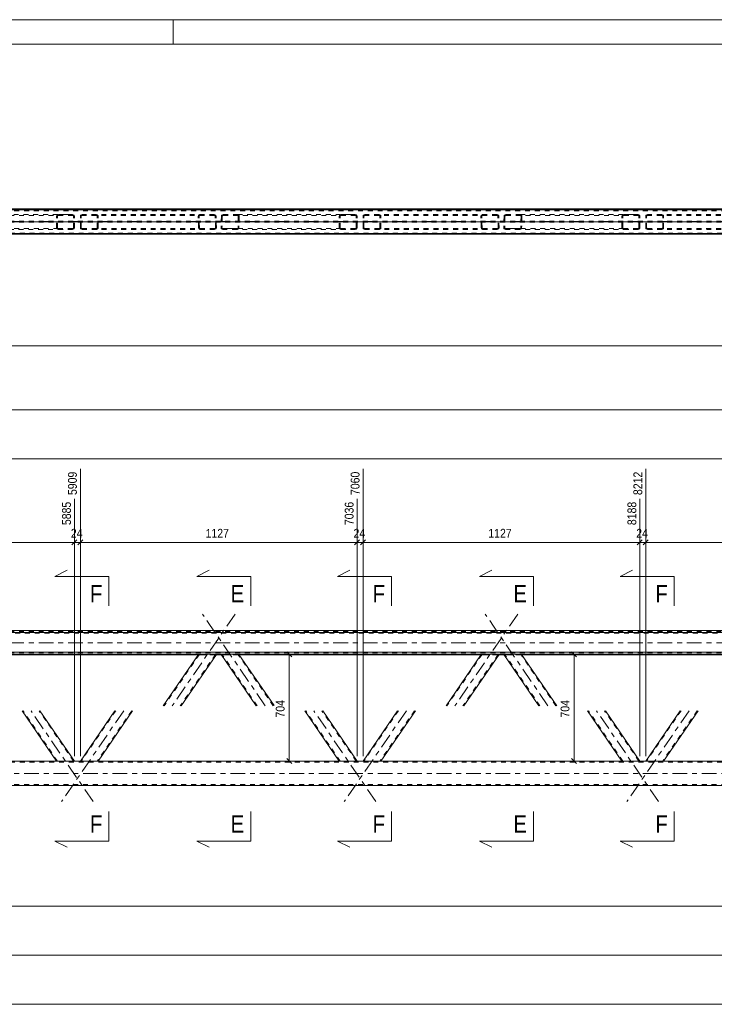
# Model space of a CAD drawing. Header units: millimetres. Extents: x 0 to 914, y 0 to 420.
# Tile 7 of 10: x 463 to 604, y 220 to 420. Entities that reach past the tile are written whole.
import ezdxf

# ---------------------------------------------------------------- set-up
doc = ezdxf.new("R2010")
doc.units = ezdxf.units.MM
for name, pattern in [('XKITLINE00', [0]), ('XKITLINE01', [4, 1, -1, 1, -1]), ('XKITLINE03', [6, 3, -1, 1, -1])]:
    doc.linetypes.add(name, pattern=pattern)
for name, color, linetype, lineweight in [('Arkusz rysunku', 3, 'Continuous', 0), ('Element', 2, 'Continuous', 0), ('Przekrój', 7, 'Continuous', 0), ('Wymiar', 4, 'Continuous', 0)]:
    doc.layers.add(name, color=color, linetype=linetype, lineweight=lineweight)
doc.styles.add('ARIAL', font='ARIAL.TTF')

msp = doc.modelspace()

# ---------------------------------------------------------------- linework, layer by layer
at = {"layer": 'Arkusz rysunku', "linetype": 'XKITLINE00', "lineweight": 0}
for p, q in [((914, 420), (0, 420)), ((494, 415), (494, 420)), ((909, 415), (5, 415))]:
    msp.add_line(p, q, dxfattribs=at)
at = {"layer": 'Element', "linetype": 'XKITLINE00', "lineweight": 0}
for p, q in [((146.58, 381.48), (744.78, 381.48)), ((146.58, 376.48), (744.78, 376.48)), ((146.58, 376.47), (744.78, 376.47)), ((744.78, 376.34), (146.58, 376.34)), ((146.58, 376.33), (744.78, 376.33)), ((146.58, 295.67), (744.78, 295.67)), ((146.58, 295.27), (744.78, 295.27)), ((146.58, 291.27), (744.78, 291.27)), ((728.69, 290.87), (146.58, 290.87)), ((499.05, 290.71), (449.88, 290.71)), ((499.13, 290.83), (491.96, 280.36)), ((502.76, 290.83), (495.59, 280.36)), ((499.13, 290.83), (499.16, 290.83)), ((499.16, 290.83), (499.24, 290.84)), ((499.24, 290.84), (499.36, 290.84)), ((499.36, 290.84), (499.5, 290.84)), ((499.5, 290.84), (502.4, 290.84)), ((502.4, 290.84), (502.54, 290.84)), ((502.54, 290.84), (502.66, 290.84)), ((502.66, 290.84), (502.74, 290.83)), ((503.81, 290.71), (502.68, 290.71)), ((502.74, 290.83), (502.76, 290.83)), ((510.89, 280.36), (503.73, 290.83)), ((503.73, 290.83), (503.75, 290.83)), ((503.75, 290.83), (503.83, 290.84)), ((503.83, 290.84), (503.95, 290.84)), ((503.95, 290.84), (504.08, 290.84)), ((504.08, 290.84), (506.99, 290.84)), ((506.99, 290.84), (507.13, 290.84)), ((507.13, 290.84), (507.25, 290.84)), ((507.25, 290.84), (507.33, 290.83)), ((507.33, 290.83), (507.36, 290.83)), ((514.5, 280.4), (507.36, 290.83)), ((556.61, 290.71), (507.44, 290.71)), ((556.69, 290.83), (549.53, 280.36)), ((560.33, 290.83), (553.16, 280.36)), ((556.69, 290.83), (556.72, 290.83)), ((556.72, 290.83), (556.8, 290.84)), ((556.8, 290.84), (556.92, 290.84)), ((556.92, 290.84), (557.06, 290.84)), ((557.06, 290.84), (559.97, 290.84)), ((559.97, 290.84), (560.11, 290.84)), ((560.11, 290.84), (560.23, 290.84)), ((560.23, 290.84), (560.3, 290.83)), ((561.37, 290.71), (560.25, 290.71)), ((560.3, 290.83), (560.33, 290.83)), ((568.46, 280.36), (561.29, 290.83)), ((561.29, 290.83), (561.32, 290.83)), ((561.32, 290.83), (561.39, 290.84)), ((561.39, 290.84), (561.51, 290.84)), ((561.51, 290.84), (561.65, 290.84)), ((561.65, 290.84), (564.56, 290.84)), ((564.56, 290.84), (564.7, 290.84)), ((564.7, 290.84), (564.82, 290.84)), ((564.82, 290.84), (564.9, 290.83)), ((564.9, 290.83), (564.93, 290.83)), ((572.09, 280.36), (564.93, 290.83)), ((614.18, 290.71), (565.01, 290.71)), ((470.22, 269.11), (463.21, 279.36)), ((473.86, 269.11), (466.84, 279.36)), ((482.08, 279.36), (475.07, 269.11)), ((485.71, 279.36), (478.7, 269.11)), ((527.79, 269.11), (520.77, 279.36)), ((531.42, 269.11), (524.41, 279.36)), ((539.65, 279.36), (532.63, 269.11)), ((543.28, 279.36), (536.27, 269.11)), ((585.35, 269.11), (578.34, 279.36)), ((588.99, 269.11), (581.97, 279.36)), ((597.21, 279.36), (590.2, 269.11)), ((600.85, 279.36), (593.83, 269.11)), ((704.12, 269.11), (187.23, 269.11)), ((179.62, 264.11), (711.73, 264.11))]:
    msp.add_line(p, q, dxfattribs=at)
at = {"layer": 'Element', "linetype": 'XKITLINE01', "lineweight": 0}
for p, q in [((146.58, 381.47), (744.78, 381.47)), ((744.78, 381.34), (146.58, 381.34)), ((146.58, 381.33), (744.78, 381.33)), ((179.62, 381.33), (711.73, 381.33)), ((179.62, 381.13), (711.73, 381.13)), ((146.58, 378.99), (744.78, 378.99)), ((146.58, 378.82), (744.78, 378.82)), ((446.58, 380.18), (470.59, 380.18)), ((449.49, 380.33), (473.49, 380.33)), ((470.22, 380.03), (470.25, 380.15)), ((470.22, 377.63), (470.22, 380.03)), ((470.25, 380.15), (470.33, 380.24)), ((470.33, 380.24), (470.45, 380.31)), ((470.42, 380.09), (470.4, 380.03)), ((470.4, 377.63), (470.4, 380.03)), ((470.46, 380.14), (470.42, 380.09)), ((470.45, 380.31), (470.59, 380.33)), ((470.52, 380.17), (470.46, 380.14)), ((470.59, 380.18), (470.52, 380.17)), ((470.59, 380.33), (473.49, 380.33)), ((470.59, 380.18), (473.49, 380.18)), ((473.49, 380.33), (473.63, 380.31)), ((473.56, 380.17), (473.49, 380.18)), ((473.62, 380.14), (473.56, 380.17)), ((473.66, 380.09), (473.62, 380.14)), ((473.63, 380.31), (473.75, 380.24)), ((473.68, 380.03), (473.66, 380.09)), ((473.68, 377.63), (473.68, 380.03)), ((473.75, 380.24), (473.83, 380.15)), ((473.83, 380.15), (473.86, 380.03)), ((473.86, 377.63), (473.86, 380.03)), ((475.07, 380.03), (475.09, 380.15)), ((475.07, 377.63), (475.07, 380.03)), ((475.09, 380.15), (475.17, 380.24)), ((475.17, 380.24), (475.29, 380.31)), ((475.26, 380.09), (475.25, 380.03)), ((475.25, 377.63), (475.25, 380.03)), ((475.3, 380.14), (475.26, 380.09)), ((475.29, 380.31), (475.43, 380.33)), ((475.36, 380.17), (475.3, 380.14)), ((475.43, 380.18), (475.36, 380.17)), ((502.34, 380.33), (475.43, 380.33)), ((502.34, 380.18), (475.43, 380.18)), ((478.34, 380.33), (478.48, 380.31)), ((478.41, 380.17), (478.34, 380.18)), ((478.47, 380.14), (478.41, 380.17)), ((478.5, 380.09), (478.47, 380.14)), ((478.48, 380.31), (478.59, 380.24)), ((478.52, 380.03), (478.5, 380.09)), ((478.52, 377.63), (478.52, 380.03)), ((478.59, 380.24), (478.67, 380.15)), ((478.67, 380.15), (478.7, 380.03)), ((478.7, 377.63), (478.7, 380.03)), ((499.1, 380.15), (499.07, 380.03)), ((499.13, 377.63), (499.07, 380.03)), ((499.18, 380.24), (499.1, 380.15)), ((499.29, 380.31), (499.18, 380.24)), ((499.26, 380.03), (499.27, 380.09)), ((499.31, 377.63), (499.26, 380.03)), ((499.27, 380.09), (499.31, 380.14)), ((499.43, 380.33), (499.29, 380.31)), ((499.31, 380.14), (499.37, 380.17)), ((499.37, 380.17), (499.43, 380.18)), ((502.48, 380.31), (502.34, 380.33)), ((502.34, 380.18), (502.41, 380.17)), ((502.41, 380.17), (502.47, 380.14)), ((502.47, 380.14), (502.51, 380.09)), ((502.6, 380.24), (502.48, 380.31)), ((502.51, 380.09), (502.53, 380.03)), ((502.58, 377.63), (502.53, 380.03)), ((502.68, 380.15), (502.6, 380.24)), ((502.71, 380.03), (502.68, 380.15)), ((502.76, 377.63), (502.71, 380.03)), ((503.78, 380.03), (503.73, 377.63)), ((503.81, 380.15), (503.78, 380.03)), ((503.89, 380.24), (503.81, 380.15)), ((504.01, 380.31), (503.89, 380.24)), ((503.96, 380.03), (503.91, 377.63)), ((503.96, 380.03), (503.98, 380.09)), ((503.98, 380.09), (504.02, 380.14)), ((504.15, 380.33), (504.01, 380.31)), ((504.02, 380.14), (504.08, 380.17)), ((504.08, 380.17), (504.15, 380.18)), ((504.15, 380.33), (507.06, 380.33)), ((504.15, 380.18), (528.15, 380.18)), ((504.15, 380.18), (507.05, 380.18)), ((507.05, 380.18), (507.12, 380.17)), ((507.06, 380.33), (531.06, 380.33)), ((507.2, 380.31), (507.06, 380.33)), ((507.12, 380.17), (507.18, 380.14)), ((507.18, 380.14), (507.22, 380.09)), ((507.23, 380.03), (507.18, 377.63)), ((507.31, 380.24), (507.2, 380.31)), ((507.22, 380.09), (507.23, 380.03)), ((507.39, 380.15), (507.31, 380.24)), ((507.41, 380.03), (507.36, 377.63)), ((507.41, 380.03), (507.39, 380.15)), ((527.79, 380.03), (527.82, 380.15)), ((527.79, 377.63), (527.79, 380.03)), ((527.82, 380.15), (527.89, 380.24)), ((527.89, 380.24), (528.01, 380.31)), ((527.98, 380.09), (527.97, 380.03)), ((527.97, 377.63), (527.97, 380.03)), ((528.02, 380.14), (527.98, 380.09)), ((528.01, 380.31), (528.15, 380.33)), ((528.08, 380.17), (528.02, 380.14)), ((528.15, 380.18), (528.08, 380.17)), ((528.15, 380.33), (531.06, 380.33)), ((528.15, 380.18), (531.06, 380.18)), ((531.06, 380.33), (531.2, 380.31)), ((531.13, 380.17), (531.06, 380.18)), ((531.19, 380.14), (531.13, 380.17)), ((531.23, 380.09), (531.19, 380.14)), ((531.2, 380.31), (531.32, 380.24)), ((531.24, 380.03), (531.23, 380.09)), ((531.24, 377.63), (531.24, 380.03)), ((531.32, 380.24), (531.4, 380.15)), ((531.4, 380.15), (531.42, 380.03)), ((531.42, 377.63), (531.42, 380.03)), ((532.63, 380.03), (532.66, 380.15)), ((532.63, 377.63), (532.63, 380.03)), ((532.66, 380.15), (532.74, 380.24)), ((532.74, 380.24), (532.86, 380.31)), ((532.83, 380.09), (532.81, 380.03)), ((532.81, 377.63), (532.81, 380.03)), ((532.87, 380.14), (532.83, 380.09)), ((532.86, 380.31), (532.99, 380.33)), ((532.92, 380.17), (532.87, 380.14)), ((532.99, 380.18), (532.92, 380.17)), ((559.91, 380.33), (532.99, 380.33)), ((559.91, 380.18), (532.99, 380.18)), ((535.9, 380.33), (536.04, 380.31)), ((535.97, 380.17), (535.9, 380.18)), ((536.03, 380.14), (535.97, 380.17)), ((536.07, 380.09), (536.03, 380.14)), ((536.04, 380.31), (536.16, 380.24)), ((536.08, 380.03), (536.07, 380.09)), ((536.08, 377.63), (536.08, 380.03)), ((536.16, 380.24), (536.24, 380.15)), ((536.24, 380.15), (536.27, 380.03)), ((536.27, 377.63), (536.27, 380.03)), ((556.67, 380.15), (556.64, 380.03)), ((556.69, 377.63), (556.64, 380.03)), ((556.74, 380.24), (556.67, 380.15)), ((556.86, 380.31), (556.74, 380.24)), ((556.82, 380.03), (556.83, 380.09)), ((556.87, 377.63), (556.82, 380.03)), ((556.83, 380.09), (556.87, 380.14)), ((557, 380.33), (556.86, 380.31)), ((556.87, 380.14), (556.93, 380.17)), ((556.93, 380.17), (557, 380.18)), ((560.05, 380.31), (559.91, 380.33)), ((559.91, 380.18), (559.98, 380.17)), ((559.98, 380.17), (560.04, 380.14)), ((560.04, 380.14), (560.08, 380.09)), ((560.16, 380.24), (560.05, 380.31)), ((560.08, 380.09), (560.09, 380.03)), ((560.15, 377.63), (560.09, 380.03)), ((560.25, 380.15), (560.16, 380.24)), ((560.28, 380.03), (560.25, 380.15)), ((560.33, 377.63), (560.28, 380.03)), ((561.34, 380.03), (561.29, 377.63)), ((561.37, 380.15), (561.34, 380.03)), ((561.46, 380.24), (561.37, 380.15)), ((561.57, 380.31), (561.46, 380.24)), ((561.53, 380.03), (561.47, 377.63)), ((561.53, 380.03), (561.54, 380.09)), ((561.54, 380.09), (561.58, 380.14)), ((561.71, 380.33), (561.57, 380.31)), ((561.58, 380.14), (561.64, 380.17)), ((561.64, 380.17), (561.71, 380.18)), ((561.71, 380.33), (564.62, 380.33)), ((561.71, 380.18), (585.72, 380.18)), ((561.71, 380.18), (564.62, 380.18)), ((564.62, 380.33), (588.63, 380.33)), ((564.76, 380.31), (564.62, 380.33)), ((564.62, 380.18), (564.69, 380.17)), ((564.69, 380.17), (564.75, 380.14)), ((564.75, 380.14), (564.79, 380.09)), ((564.8, 380.03), (564.75, 377.63)), ((564.88, 380.24), (564.76, 380.31)), ((564.79, 380.09), (564.8, 380.03)), ((564.95, 380.15), (564.88, 380.24)), ((564.98, 380.03), (564.93, 377.63)), ((564.98, 380.03), (564.95, 380.15)), ((585.35, 380.03), (585.38, 380.15)), ((585.35, 377.63), (585.35, 380.03)), ((585.38, 380.15), (585.46, 380.24)), ((585.46, 380.24), (585.58, 380.31)), ((585.55, 380.09), (585.54, 380.03)), ((585.54, 377.63), (585.54, 380.03)), ((585.59, 380.14), (585.55, 380.09)), ((585.58, 380.31), (585.72, 380.33)), ((585.65, 380.17), (585.59, 380.14)), ((585.72, 380.18), (585.65, 380.17)), ((585.72, 380.33), (588.63, 380.33)), ((585.72, 380.18), (588.63, 380.18)), ((588.63, 380.33), (588.76, 380.31)), ((588.7, 380.17), (588.63, 380.18)), ((588.75, 380.14), (588.7, 380.17)), ((588.79, 380.09), (588.75, 380.14)), ((588.76, 380.31), (588.88, 380.24)), ((588.81, 380.03), (588.79, 380.09)), ((588.81, 377.63), (588.81, 380.03)), ((588.88, 380.24), (588.96, 380.15)), ((588.96, 380.15), (588.99, 380.03)), ((588.99, 377.63), (588.99, 380.03)), ((590.2, 380.03), (590.22, 380.15)), ((590.2, 377.63), (590.2, 380.03)), ((590.22, 380.15), (590.3, 380.24)), ((590.3, 380.24), (590.42, 380.31)), ((590.39, 380.09), (590.38, 380.03)), ((590.38, 377.63), (590.38, 380.03)), ((590.43, 380.14), (590.39, 380.09)), ((590.42, 380.31), (590.56, 380.33)), ((590.49, 380.17), (590.43, 380.14)), ((590.56, 380.18), (590.49, 380.17)), ((617.47, 380.33), (590.56, 380.33)), ((617.47, 380.18), (590.56, 380.18)), ((593.47, 380.33), (593.61, 380.31)), ((593.54, 380.17), (593.47, 380.18)), ((593.6, 380.14), (593.54, 380.17)), ((593.64, 380.09), (593.6, 380.14)), ((593.61, 380.31), (593.73, 380.24)), ((593.65, 380.03), (593.64, 380.09)), ((593.65, 377.63), (593.65, 380.03)), ((593.73, 380.24), (593.8, 380.15)), ((593.8, 380.15), (593.83, 380.03)), ((593.83, 377.63), (593.83, 380.03)), ((470.59, 377.48), (446.52, 377.48)), ((473.49, 377.33), (449.43, 377.33)), ((470.25, 377.52), (470.22, 377.63)), ((470.33, 377.42), (470.25, 377.52)), ((470.45, 377.36), (470.33, 377.42)), ((470.4, 377.63), (470.42, 377.57)), ((470.42, 377.57), (470.46, 377.53)), ((470.59, 377.33), (470.45, 377.36)), ((470.46, 377.53), (470.52, 377.49)), ((470.52, 377.49), (470.59, 377.48)), ((473.49, 377.48), (470.59, 377.48)), ((470.59, 377.33), (473.49, 377.33)), ((473.49, 377.48), (473.56, 377.49)), ((473.63, 377.36), (473.49, 377.33)), ((473.56, 377.49), (473.62, 377.53)), ((473.62, 377.53), (473.66, 377.57)), ((473.75, 377.42), (473.63, 377.36)), ((473.66, 377.57), (473.68, 377.63)), ((473.83, 377.52), (473.75, 377.42)), ((473.86, 377.63), (473.83, 377.52)), ((475.09, 377.52), (475.07, 377.63)), ((475.17, 377.42), (475.09, 377.52)), ((475.29, 377.36), (475.17, 377.42)), ((475.25, 377.63), (475.26, 377.57)), ((475.26, 377.57), (475.3, 377.53)), ((475.43, 377.33), (475.29, 377.36)), ((475.3, 377.53), (475.36, 377.49)), ((475.36, 377.49), (475.43, 377.48)), ((502.4, 377.48), (475.43, 377.48)), ((502.4, 377.33), (475.43, 377.33)), ((478.34, 377.48), (478.41, 377.49)), ((478.48, 377.36), (478.34, 377.33)), ((478.41, 377.49), (478.47, 377.53)), ((478.47, 377.53), (478.5, 377.57)), ((478.59, 377.42), (478.48, 377.36)), ((478.5, 377.57), (478.52, 377.63)), ((478.67, 377.52), (478.59, 377.42)), ((478.7, 377.63), (478.67, 377.52)), ((499.13, 377.63), (499.16, 377.52)), ((499.16, 377.52), (499.24, 377.42)), ((499.24, 377.42), (499.36, 377.36)), ((499.32, 377.57), (499.31, 377.63)), ((499.36, 377.53), (499.32, 377.57)), ((499.42, 377.49), (499.36, 377.53)), ((499.36, 377.36), (499.5, 377.33)), ((499.49, 377.48), (499.42, 377.49)), ((502.47, 377.49), (502.4, 377.48)), ((502.4, 377.33), (502.54, 377.36)), ((502.53, 377.53), (502.47, 377.49)), ((502.57, 377.57), (502.53, 377.53)), ((502.54, 377.36), (502.66, 377.42)), ((502.58, 377.63), (502.57, 377.57)), ((502.66, 377.42), (502.74, 377.52)), ((502.74, 377.52), (502.76, 377.63)), ((503.73, 377.63), (503.75, 377.52)), ((503.75, 377.52), (503.83, 377.42)), ((503.83, 377.42), (503.95, 377.36)), ((503.92, 377.58), (503.91, 377.63)), ((503.96, 377.53), (503.92, 377.58)), ((503.95, 377.36), (504.08, 377.33)), ((504.02, 377.49), (503.96, 377.53)), ((504.09, 377.48), (504.02, 377.49)), ((506.99, 377.33), (504.08, 377.33)), ((528.15, 377.48), (504.09, 377.48)), ((504.09, 377.48), (507, 377.48)), ((506.99, 377.33), (507.13, 377.36)), ((531.06, 377.33), (506.99, 377.33)), ((507.06, 377.49), (507, 377.48)), ((507.12, 377.53), (507.06, 377.49)), ((507.17, 377.58), (507.12, 377.53)), ((507.13, 377.36), (507.25, 377.42)), ((507.18, 377.63), (507.17, 377.58)), ((507.25, 377.42), (507.33, 377.52)), ((507.33, 377.52), (507.36, 377.63)), ((527.82, 377.52), (527.79, 377.63)), ((527.89, 377.42), (527.82, 377.52)), ((528.01, 377.36), (527.89, 377.42)), ((527.97, 377.63), (527.98, 377.57)), ((527.98, 377.57), (528.02, 377.53)), ((528.15, 377.33), (528.01, 377.36)), ((528.02, 377.53), (528.08, 377.49)), ((528.08, 377.49), (528.15, 377.48)), ((531.06, 377.48), (528.15, 377.48)), ((528.15, 377.33), (531.06, 377.33)), ((531.06, 377.48), (531.13, 377.49)), ((531.2, 377.36), (531.06, 377.33)), ((531.13, 377.49), (531.19, 377.53)), ((531.19, 377.53), (531.23, 377.57)), ((531.32, 377.42), (531.2, 377.36)), ((531.23, 377.57), (531.24, 377.63)), ((531.4, 377.52), (531.32, 377.42)), ((531.42, 377.63), (531.4, 377.52)), ((532.66, 377.52), (532.63, 377.63)), ((532.74, 377.42), (532.66, 377.52)), ((532.86, 377.36), (532.74, 377.42)), ((532.81, 377.63), (532.83, 377.57)), ((532.83, 377.57), (532.87, 377.53)), ((532.99, 377.33), (532.86, 377.36)), ((532.87, 377.53), (532.92, 377.49)), ((532.92, 377.49), (532.99, 377.48)), ((559.97, 377.48), (532.99, 377.48)), ((559.97, 377.33), (532.99, 377.33)), ((535.9, 377.48), (535.97, 377.49)), ((536.04, 377.36), (535.9, 377.33)), ((535.97, 377.49), (536.03, 377.53)), ((536.03, 377.53), (536.07, 377.57)), ((536.16, 377.42), (536.04, 377.36)), ((536.07, 377.57), (536.08, 377.63)), ((536.24, 377.52), (536.16, 377.42)), ((536.27, 377.63), (536.24, 377.52)), ((556.69, 377.63), (556.72, 377.52)), ((556.72, 377.52), (556.8, 377.42)), ((556.8, 377.42), (556.92, 377.36)), ((556.89, 377.57), (556.87, 377.63)), ((556.93, 377.53), (556.89, 377.57)), ((556.92, 377.36), (557.06, 377.33)), ((556.99, 377.49), (556.93, 377.53)), ((557.06, 377.48), (556.99, 377.49)), ((560.04, 377.49), (559.97, 377.48)), ((559.97, 377.33), (560.11, 377.36)), ((560.09, 377.53), (560.04, 377.49)), ((560.13, 377.57), (560.09, 377.53)), ((560.11, 377.36), (560.23, 377.42)), ((560.15, 377.63), (560.13, 377.57)), ((560.23, 377.42), (560.3, 377.52)), ((560.3, 377.52), (560.33, 377.63)), ((561.29, 377.63), (561.32, 377.52)), ((561.32, 377.52), (561.39, 377.42)), ((561.39, 377.42), (561.51, 377.36)), ((561.49, 377.58), (561.47, 377.63)), ((561.53, 377.53), (561.49, 377.58)), ((561.51, 377.36), (561.65, 377.33)), ((561.58, 377.49), (561.53, 377.53)), ((561.65, 377.48), (561.58, 377.49)), ((585.72, 377.48), (561.65, 377.48)), ((561.65, 377.48), (564.56, 377.48)), ((564.56, 377.33), (561.65, 377.33)), ((564.63, 377.49), (564.56, 377.48)), ((564.56, 377.33), (564.7, 377.36)), ((588.63, 377.33), (564.56, 377.33)), ((564.69, 377.53), (564.63, 377.49)), ((564.73, 377.58), (564.69, 377.53)), ((564.7, 377.36), (564.82, 377.42)), ((564.75, 377.63), (564.73, 377.58)), ((564.82, 377.42), (564.9, 377.52)), ((564.9, 377.52), (564.93, 377.63)), ((585.38, 377.52), (585.35, 377.63)), ((585.46, 377.42), (585.38, 377.52)), ((585.58, 377.36), (585.46, 377.42)), ((585.54, 377.63), (585.55, 377.57)), ((585.55, 377.57), (585.59, 377.53)), ((585.72, 377.33), (585.58, 377.36)), ((585.59, 377.53), (585.65, 377.49)), ((585.65, 377.49), (585.72, 377.48)), ((588.63, 377.48), (585.72, 377.48)), ((585.72, 377.33), (588.63, 377.33)), ((588.63, 377.48), (588.7, 377.49)), ((588.76, 377.36), (588.63, 377.33)), ((588.7, 377.49), (588.75, 377.53)), ((588.75, 377.53), (588.79, 377.57)), ((588.88, 377.42), (588.76, 377.36)), ((588.79, 377.57), (588.81, 377.63)), ((588.96, 377.52), (588.88, 377.42)), ((588.99, 377.63), (588.96, 377.52)), ((590.22, 377.52), (590.2, 377.63)), ((590.3, 377.42), (590.22, 377.52)), ((590.42, 377.36), (590.3, 377.42)), ((590.38, 377.63), (590.39, 377.57)), ((590.39, 377.57), (590.43, 377.53)), ((590.56, 377.33), (590.42, 377.36)), ((590.43, 377.53), (590.49, 377.49)), ((590.49, 377.49), (590.56, 377.48)), ((617.53, 377.48), (590.56, 377.48)), ((617.54, 377.33), (590.56, 377.33)), ((593.47, 377.48), (593.54, 377.49)), ((593.61, 377.36), (593.47, 377.33)), ((593.54, 377.49), (593.6, 377.53)), ((593.6, 377.53), (593.64, 377.57)), ((593.73, 377.42), (593.61, 377.36)), ((593.64, 377.57), (593.65, 377.63)), ((593.8, 377.52), (593.73, 377.42)), ((593.83, 377.63), (593.8, 377.52)), ((711.73, 376.53), (179.62, 376.53)), ((711.73, 376.33), (179.62, 376.33)), ((146.58, 295.51), (744.78, 295.51)), ((744.78, 295.17), (146.58, 295.17)), ((744.78, 295.11), (146.58, 295.11)), ((146.58, 291.21), (744.78, 291.21)), ((146.58, 291.11), (744.78, 291.11)), ((499.31, 290.83), (492.14, 280.36)), ((502.58, 290.83), (495.41, 280.36)), ((502.68, 290.71), (499.05, 290.71)), ((499.1, 290.75), (499.07, 290.75)), ((499.18, 290.75), (499.1, 290.75)), ((499.29, 290.75), (499.18, 290.75)), ((499.26, 290.75), (499.27, 290.75)), ((499.27, 290.75), (499.3, 290.75)), ((499.43, 290.74), (499.29, 290.75)), ((499.3, 290.75), (499.31, 290.75)), ((499.31, 290.83), (499.32, 290.83)), ((499.31, 290.75), (499.37, 290.75)), ((499.32, 290.83), (499.35, 290.83)), ((499.35, 290.83), (499.36, 290.83)), ((499.42, 290.83), (499.36, 290.83)), ((499.37, 290.75), (499.43, 290.75)), ((499.49, 290.83), (499.42, 290.83)), ((499.43, 290.75), (502.34, 290.75)), ((499.43, 290.74), (502.34, 290.74)), ((499.49, 290.83), (502.4, 290.83)), ((502.34, 290.75), (502.41, 290.75)), ((502.48, 290.75), (502.34, 290.74)), ((502.47, 290.83), (502.4, 290.83)), ((502.41, 290.75), (502.47, 290.75)), ((502.53, 290.83), (502.47, 290.83)), ((502.47, 290.75), (502.48, 290.75)), ((502.48, 290.75), (502.51, 290.75)), ((502.48, 290.75), (502.52, 290.75)), ((502.51, 290.75), (502.53, 290.75)), ((502.52, 290.75), (502.6, 290.75)), ((502.53, 290.83), (502.54, 290.83)), ((502.54, 290.83), (502.57, 290.83)), ((502.57, 290.83), (502.58, 290.83)), ((502.68, 290.75), (502.6, 290.75)), ((502.71, 290.75), (502.68, 290.75)), ((503.73, 290.83), (503.78, 290.75)), ((503.81, 290.75), (503.78, 290.75)), ((503.89, 290.75), (503.81, 290.75)), ((507.44, 290.71), (503.81, 290.71)), ((504.01, 290.75), (503.89, 290.75)), ((503.96, 290.75), (503.91, 290.83)), ((503.91, 290.83), (503.92, 290.83)), ((503.92, 290.83), (503.95, 290.83)), ((503.95, 290.83), (503.96, 290.83)), ((504.02, 290.83), (503.96, 290.83)), ((511.08, 280.36), (503.96, 290.75)), ((503.96, 290.75), (503.98, 290.75)), ((503.98, 290.75), (504, 290.75)), ((504, 290.75), (504.02, 290.75)), ((504.15, 290.74), (504.01, 290.75)), ((504.09, 290.83), (504.02, 290.83)), ((504.02, 290.75), (504.08, 290.75)), ((504.08, 290.75), (504.15, 290.75)), ((504.09, 290.83), (507, 290.83)), ((504.15, 290.75), (507.05, 290.75)), ((504.15, 290.74), (507.06, 290.74)), ((507.06, 290.83), (507, 290.83)), ((507.05, 290.75), (507.12, 290.75)), ((507.12, 290.83), (507.06, 290.83)), ((507.2, 290.75), (507.06, 290.74)), ((507.12, 290.83), (507.14, 290.83)), ((507.12, 290.75), (507.18, 290.75)), ((507.14, 290.83), (507.17, 290.83)), ((507.17, 290.83), (507.18, 290.83)), ((507.23, 290.75), (507.18, 290.83)), ((507.18, 290.75), (507.19, 290.75)), ((507.19, 290.75), (507.22, 290.75)), ((507.2, 290.75), (507.24, 290.75)), ((507.22, 290.75), (507.23, 290.75)), ((514.35, 280.36), (507.23, 290.75)), ((507.24, 290.75), (507.31, 290.75)), ((507.39, 290.75), (507.31, 290.75)), ((507.36, 290.83), (507.41, 290.75)), ((507.41, 290.75), (507.39, 290.75)), ((556.87, 290.83), (549.71, 280.36)), ((560.15, 290.83), (552.98, 280.36)), ((560.25, 290.71), (556.61, 290.71)), ((556.67, 290.75), (556.64, 290.75)), ((556.74, 290.75), (556.67, 290.75)), ((556.86, 290.75), (556.74, 290.75)), ((556.82, 290.75), (556.83, 290.75)), ((556.83, 290.75), (556.86, 290.75)), ((556.86, 290.75), (556.87, 290.75)), ((557, 290.74), (556.86, 290.75)), ((556.87, 290.83), (556.89, 290.83)), ((556.87, 290.75), (556.93, 290.75)), ((556.89, 290.83), (556.92, 290.83)), ((556.92, 290.83), (556.93, 290.83)), ((556.99, 290.83), (556.93, 290.83)), ((556.93, 290.75), (557, 290.75)), ((557.06, 290.83), (556.99, 290.83)), ((557, 290.75), (559.91, 290.75)), ((557, 290.74), (559.91, 290.74)), ((557.06, 290.83), (559.97, 290.83)), ((559.91, 290.75), (559.98, 290.75)), ((560.05, 290.75), (559.91, 290.74)), ((560.04, 290.83), (559.97, 290.83)), ((559.98, 290.75), (560.04, 290.75)), ((560.09, 290.83), (560.04, 290.83)), ((560.04, 290.75), (560.05, 290.75)), ((560.05, 290.75), (560.08, 290.75)), ((560.05, 290.75), (560.09, 290.75)), ((560.08, 290.75), (560.09, 290.75)), ((560.09, 290.83), (560.1, 290.83)), ((560.09, 290.75), (560.16, 290.75)), ((560.1, 290.83), (560.13, 290.83)), ((560.13, 290.83), (560.15, 290.83)), ((560.25, 290.75), (560.16, 290.75)), ((560.28, 290.75), (560.25, 290.75)), ((561.29, 290.83), (561.34, 290.75)), ((561.37, 290.75), (561.34, 290.75)), ((561.46, 290.75), (561.37, 290.75)), ((565.01, 290.71), (561.37, 290.71)), ((561.57, 290.75), (561.46, 290.75)), ((561.53, 290.75), (561.47, 290.83)), ((561.47, 290.83), (561.49, 290.83)), ((561.49, 290.83), (561.52, 290.83)), ((561.52, 290.83), (561.53, 290.83)), ((561.58, 290.83), (561.53, 290.83)), ((568.64, 280.36), (561.53, 290.75)), ((561.53, 290.75), (561.54, 290.75)), ((561.54, 290.75), (561.57, 290.75)), ((561.57, 290.75), (561.58, 290.75)), ((561.71, 290.74), (561.57, 290.75)), ((561.65, 290.83), (561.58, 290.83)), ((561.58, 290.75), (561.64, 290.75)), ((561.64, 290.75), (561.71, 290.75)), ((561.65, 290.83), (564.56, 290.83)), ((561.71, 290.75), (564.62, 290.75)), ((561.71, 290.74), (564.62, 290.74)), ((564.63, 290.83), (564.56, 290.83)), ((564.62, 290.75), (564.69, 290.75)), ((564.76, 290.75), (564.62, 290.74)), ((564.69, 290.83), (564.63, 290.83)), ((564.69, 290.83), (564.7, 290.83)), ((564.69, 290.75), (564.75, 290.75)), ((564.7, 290.83), (564.73, 290.83)), ((564.73, 290.83), (564.75, 290.83)), ((564.8, 290.75), (564.75, 290.83)), ((564.75, 290.75), (564.76, 290.75)), ((564.76, 290.75), (564.79, 290.75)), ((564.76, 290.75), (564.8, 290.75)), ((564.79, 290.75), (564.8, 290.75)), ((571.91, 280.36), (564.8, 290.75)), ((564.8, 290.75), (564.88, 290.75)), ((564.95, 290.75), (564.88, 290.75)), ((564.93, 290.83), (564.98, 290.75)), ((564.98, 290.75), (564.95, 290.75)), ((470.4, 269.11), (463.39, 279.36)), ((473.68, 269.11), (466.66, 279.36)), ((482.26, 279.36), (475.25, 269.11)), ((485.53, 279.36), (478.52, 269.11)), ((527.97, 269.11), (520.96, 279.36)), ((531.24, 269.11), (524.23, 279.36)), ((539.83, 279.36), (532.81, 269.11)), ((543.1, 279.36), (536.08, 269.11)), ((585.54, 269.11), (578.52, 279.36)), ((588.81, 269.11), (581.79, 279.36)), ((597.39, 279.36), (590.38, 269.11)), ((600.67, 279.36), (593.65, 269.11)), ((711.73, 268.91), (179.62, 268.91)), ((473.86, 269.11), (470.22, 269.11)), ((478.7, 269.11), (475.07, 269.11)), ((531.42, 269.11), (527.79, 269.11)), ((536.27, 269.11), (532.63, 269.11)), ((588.99, 269.11), (585.35, 269.11)), ((593.83, 269.11), (590.2, 269.11)), ((179.62, 264.31), (711.73, 264.31))]:
    msp.add_line(p, q, dxfattribs=at)
at = {"layer": 'Element', "linetype": 'XKITLINE03', "lineweight": 0}
for p, q in [((136.58, 378.91), (754.78, 378.91)), ((169.62, 378.83), (721.73, 378.83)), ((477.69, 378.83), (442.36, 378.83)), ((506.57, 378.83), (471.24, 378.83)), ((535.25, 378.83), (499.92, 378.83)), ((564.13, 378.83), (528.8, 378.83)), ((592.82, 378.83), (557.49, 378.83)), ((621.7, 378.83), (586.37, 378.83)), ((506.57, 299.04), (493.78, 280.36)), ((512.71, 280.36), (499.92, 299.04)), ((564.13, 299.04), (551.34, 280.36)), ((570.28, 280.36), (557.49, 299.04)), ((136.58, 293.19), (754.78, 293.19)), ((477.69, 260.85), (465.02, 279.36)), ((483.9, 279.36), (471.24, 260.85)), ((535.25, 260.85), (522.59, 279.36)), ((541.46, 279.36), (528.8, 260.85)), ((592.82, 260.85), (580.16, 279.36)), ((599.03, 279.36), (586.37, 260.85)), ((169.62, 266.61), (721.73, 266.61))]:
    msp.add_line(p, q, dxfattribs=at)
at = {"layer": 'Przekrój', "linetype": 'XKITLINE00', "lineweight": 0}
for p, q in [((469.86, 306.7), (472.36, 307.95)), ((474.86, 306.7), (469.86, 306.7)), ((480.86, 306.7), (474.86, 306.7)), ((480.86, 306.7), (480.86, 300.7)), ((498.77, 306.7), (501.27, 307.95)), ((503.77, 306.7), (498.77, 306.7)), ((509.77, 306.7), (503.77, 306.7)), ((509.77, 306.7), (509.77, 300.7)), ((527.42, 306.7), (529.92, 307.95)), ((532.42, 306.7), (527.42, 306.7)), ((538.42, 306.7), (532.42, 306.7)), ((538.42, 306.7), (538.42, 300.7)), ((556.33, 306.7), (558.83, 307.95)), ((561.33, 306.7), (556.33, 306.7)), ((567.33, 306.7), (561.33, 306.7)), ((567.33, 306.7), (567.33, 300.7)), ((584.99, 306.7), (587.49, 307.95)), ((589.99, 306.7), (584.99, 306.7)), ((595.99, 306.7), (589.99, 306.7)), ((595.99, 306.7), (595.99, 300.7)), ((480.86, 252.82), (480.86, 258.82)), ((509.77, 252.82), (509.77, 258.82)), ((538.42, 252.82), (538.42, 258.82)), ((567.33, 252.82), (567.33, 258.82)), ((595.99, 252.82), (595.99, 258.82)), ((469.86, 252.82), (472.36, 251.57)), ((474.86, 252.82), (469.86, 252.82)), ((480.86, 252.82), (474.86, 252.82)), ((498.77, 252.82), (501.27, 251.57)), ((503.77, 252.82), (498.77, 252.82)), ((509.77, 252.82), (503.77, 252.82)), ((527.42, 252.82), (529.92, 251.57)), ((532.42, 252.82), (527.42, 252.82)), ((538.42, 252.82), (532.42, 252.82)), ((556.33, 252.82), (558.83, 251.57)), ((561.33, 252.82), (556.33, 252.82)), ((567.33, 252.82), (561.33, 252.82)), ((584.99, 252.82), (587.49, 251.57)), ((589.99, 252.82), (584.99, 252.82)), ((595.99, 252.82), (589.99, 252.82))]:
    msp.add_line(p, q, dxfattribs=at)
at = {"layer": 'Wymiar', "linetype": 'XKITLINE00', "lineweight": 0}
for p, q in [((179.62, 353.61), (711.73, 353.61)), ((151.18, 340.61), (744.78, 340.61)), ((179.62, 330.61), (740.18, 330.61)), ((475.07, 270.11), (475.07, 328.59)), ((475.07, 316.73), (475.07, 328.59)), ((532.63, 270.11), (532.63, 328.59)), ((532.63, 316.73), (532.63, 328.59)), ((590.2, 270.11), (590.2, 328.59)), ((590.2, 316.73), (590.2, 328.59)), ((473.86, 316.73), (473.86, 322.47)), ((473.86, 270.11), (473.86, 322.47)), ((531.42, 316.73), (531.42, 322.47)), ((531.42, 270.11), (531.42, 322.47)), ((588.99, 316.73), (588.99, 322.47)), ((588.99, 270.11), (588.99, 322.47)), ((417.5, 313.61), (473.86, 313.61)), ((474.37, 314.12), (473.35, 313.1)), ((474.37, 314.12), (473.35, 313.1)), ((473.86, 270.11), (473.86, 314.21)), ((473.86, 313.61), (475.07, 313.61)), ((475.57, 314.12), (474.56, 313.1)), ((475.57, 314.12), (474.56, 313.1)), ((475.07, 270.11), (475.07, 314.21)), ((475.07, 313.61), (531.42, 313.61)), ((531.93, 314.12), (530.91, 313.1)), ((531.93, 314.12), (530.91, 313.1)), ((531.42, 270.11), (531.42, 314.21)), ((531.42, 313.61), (532.63, 313.61)), ((533.14, 314.12), (532.12, 313.1)), ((533.14, 314.12), (532.12, 313.1)), ((532.63, 270.11), (532.63, 314.21)), ((532.63, 313.61), (588.99, 313.61)), ((589.5, 314.12), (588.48, 313.1)), ((589.5, 314.12), (588.48, 313.1)), ((588.99, 270.11), (588.99, 314.21)), ((588.99, 313.61), (590.2, 313.61)), ((590.71, 314.12), (589.69, 313.1)), ((590.71, 314.12), (589.69, 313.1)), ((590.2, 270.11), (590.2, 314.21)), ((590.2, 313.61), (646.56, 313.61)), ((500.13, 290.84), (519.06, 290.84)), ((517.11, 291.35), (518.13, 290.33)), ((517.62, 269.11), (517.62, 290.84)), ((557.7, 290.84), (577.06, 290.84)), ((575.11, 291.35), (576.13, 290.33)), ((575.62, 269.11), (575.62, 290.84)), ((508.36, 269.11), (519.06, 269.11)), ((517.11, 269.62), (518.13, 268.6)), ((565.92, 269.11), (577.06, 269.11)), ((575.11, 269.62), (576.13, 268.6)), ((179.62, 239.61), (712.03, 239.61)), ((179.62, 229.61), (713.78, 229.61)), ((146.18, 219.61), (745.18, 219.61))]:
    msp.add_line(p, q, dxfattribs=at)

# ---------------------------------------------------------------- texts
at = {"layer": 'Przekrój', "style": 'ARIAL', "width": 0.85}
for s, p in [('F', (477.01, 301.45)), ('E', (505.65, 301.45)), ('F', (534.57, 301.45)), ('E', (563.22, 301.45)), ('F', (592.14, 301.45)), ('F', (477.01, 254.57)), ('E', (505.65, 254.57)), ('F', (534.57, 254.57)), ('E', (563.22, 254.57)), ('F', (592.14, 254.57))]:
    msp.add_text(s, height=3.5, dxfattribs=at).set_placement(p)
at = {"layer": 'Wymiar', "style": 'ARIAL', "width": 0.85}
for s, p in [('5909', (474.35, 323.25)), ('7060', (531.91, 323.25)), ('8212', (589.48, 323.25)), ('5885', (473.14, 317.13)), ('7036', (530.7, 317.13)), ('8188', (588.27, 317.13)), ('704', (516.66, 277.97)), ('704', (574.66, 277.97))]:
    msp.add_text(s, height=1.8, rotation=90.0002, dxfattribs=at).set_placement(p)
for s, p in [('24', (473.13, 314.57)), ('1127', (500.57, 314.57)), ('24', (530.69, 314.57)), ('1127', (558.14, 314.57)), ('24', (588.26, 314.57))]:
    msp.add_text(s, height=1.8, dxfattribs=at).set_placement(p)

doc.saveas('drawing.dxf')
